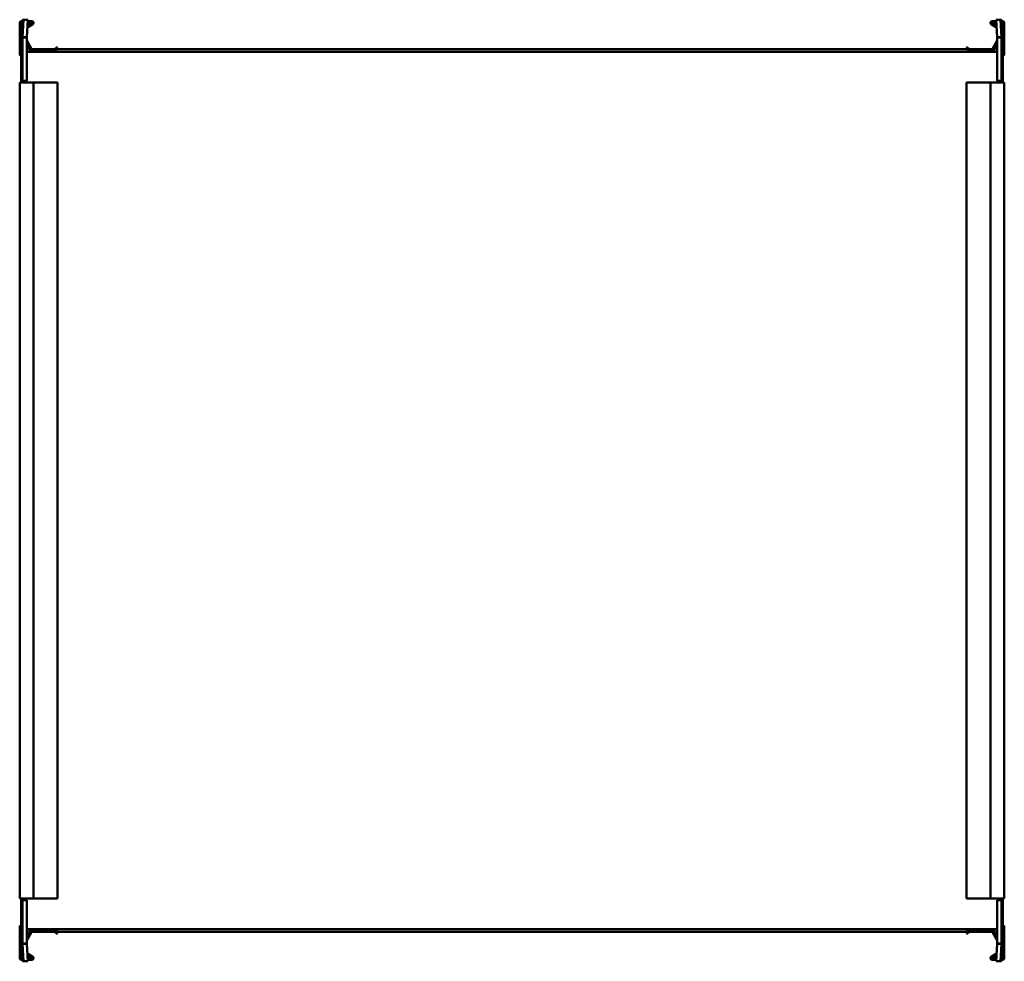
# Model space of a CAD drawing. Header units: millimetres. Extents: x 348 to 912, y 176 to 715.
import ezdxf

# ---------------------------------------------------------------- set-up
doc = ezdxf.new("R2010")
doc.units = ezdxf.units.MM
doc.header["$LTSCALE"] = 3
doc.layers.add('Widoczne (ISO)', color=7, linetype='Continuous', lineweight=50)

msp = doc.modelspace()

# ---------------------------------------------------------------- linework, layer by layer
at = {"layer": 'Widoczne (ISO)'}
for p, q in [((347.7, 695.7), (347.7, 713.5)), ((348.5, 713.9), (349.3, 713.9)), ((348.5, 701.9), (348.5, 713.9)), ((348.9, 714.7), (349.3, 714.7)), ((349.3, 715.44), (349.3, 705.44)), ((349.31, 715.49), (349.92, 715.47)), ((349.92, 715.47), (349.31, 705.56)), ((352.41, 715.31), (349.92, 715.47)), ((351.01, 715.4), (351.8, 715.4)), ((351.8, 715.4), (351.8, 715.37)), ((351.8, 705.41), (352.41, 715.31)), ((355.2, 712.83), (352.15, 711.07)), ((352.21, 712.03), (354.8, 713.53)), ((354.7, 713.9), (352.32, 713.9)), ((352.37, 714.7), (354.7, 714.7)), ((907.85, 711.07), (904.8, 712.83)), ((905.2, 713.53), (907.79, 712.03)), ((905.3, 714.7), (907.63, 714.7)), ((907.68, 713.9), (905.3, 713.9)), ((907.59, 715.31), (910.08, 715.47)), ((907.59, 715.31), (908.2, 705.41)), ((908.2, 715.4), (908.99, 715.4)), ((908.2, 715.4), (908.2, 715.37)), ((910.08, 715.47), (910.69, 715.49)), ((910.69, 705.56), (910.08, 715.47)), ((910.7, 705.44), (910.7, 715.44)), ((910.7, 714.7), (911.1, 714.7)), ((911.5, 713.9), (910.7, 713.9)), ((911.5, 713.9), (911.5, 701.9)), ((912.3, 713.5), (912.3, 695.7)), ((348.5, 701.4), (348.5, 701.9)), ((348.5, 701.4), (349.3, 701.4)), ((348.5, 699.19), (348.5, 701.4)), ((349.3, 701.39), (348.5, 699.19)), ((349.3, 705.44), (349.3, 705.33)), ((349.3, 705.33), (349.3, 680.4)), ((350.7, 705.33), (349.3, 705.33)), ((349.31, 705.56), (350.7, 705.47)), ((350.7, 705.47), (351.8, 705.41)), ((351.8, 705.33), (350.73, 705.33)), ((351.8, 705.33), (351.8, 705.37)), ((351.8, 680.41), (351.8, 705.33)), ((354.4, 697.5), (351.8, 702.01)), ((351.83, 703.56), (355.09, 697.9)), ((904.91, 697.9), (908.17, 703.56)), ((908.2, 702.01), (905.6, 697.5)), ((908.2, 705.41), (909.3, 705.47)), ((908.2, 705.33), (908.2, 705.37)), ((908.2, 705.33), (908.2, 680.41)), ((909.27, 705.33), (908.2, 705.33)), ((909.3, 705.47), (910.69, 705.56)), ((910.7, 705.33), (909.3, 705.33)), ((910.7, 705.33), (910.7, 705.44)), ((910.7, 680.4), (910.7, 705.33)), ((911.5, 701.4), (910.7, 701.4)), ((910.7, 701.39), (911.5, 699.19)), ((911.5, 701.9), (911.5, 701.4)), ((911.5, 701.4), (911.5, 699.19)), ((348.5, 698.31), (348.5, 699.19)), ((348.5, 698.31), (348.85, 698.18)), ((348.5, 697.1), (348.5, 697)), ((348.5, 697), (348.69, 697)), ((348.5, 694), (348.5, 697)), ((348.72, 697.3), (348.7, 697.3)), ((351.8, 698.9), (352.9, 698.9)), ((352.9, 697.3), (351.8, 697.3)), ((351.8, 697), (908.2, 697)), ((353.5, 697), (353.5, 697.57)), ((353.82, 698.5), (353.59, 698.5)), ((368.08, 698.5), (354.75, 698.5)), ((355.27, 697.8), (367.56, 697.8)), ((367.74, 697.9), (368.68, 699.53)), ((369.37, 699.13), (368.43, 697.5)), ((368.95, 699.6), (369.3, 699.4)), ((890.99, 698.5), (369.01, 698.5)), ((891.57, 697.5), (890.63, 699.13)), ((890.7, 699.4), (891.05, 699.6)), ((891.32, 699.53), (892.26, 697.9)), ((905.25, 698.5), (891.92, 698.5)), ((892.44, 697.8), (904.73, 697.8)), ((906.41, 698.5), (906.18, 698.5)), ((906.5, 697), (906.5, 697.57)), ((907.1, 698.9), (908.2, 698.9)), ((908.2, 697.3), (907.1, 697.3)), ((911.5, 698.31), (911.15, 698.18)), ((911.3, 697.3), (911.28, 697.3)), ((911.31, 697), (911.5, 697)), ((911.5, 699.19), (911.5, 698.31)), ((911.5, 697), (911.5, 697.1)), ((911.5, 694), (911.5, 697)), ((348.5, 694), (348.5, 688.34)), ((911.5, 688.34), (911.5, 694)), ((348.5, 683.22), (348.5, 688.34)), ((348.5, 680.9), (348.5, 683.22)), ((911.5, 688.34), (911.5, 683.22)), ((911.5, 683.22), (911.5, 680.9)), ((347.7, 679.5), (347.7, 211.5)), ((348.9, 679.5), (347.7, 679.5)), ((348.5, 680.9), (349.3, 680.9)), ((348.5, 680.4), (348.5, 680.9)), ((348.5, 680.4), (349.3, 680.4)), ((348.5, 680.4), (348.5, 679.5)), ((348.9, 679.5), (354.7, 679.5)), ((349.3, 680.4), (351, 680.4)), ((351.8, 680.41), (351, 680.41)), ((351, 680.41), (351, 680.4)), ((351, 680.4), (351, 679.5)), ((355.7, 679.5), (354.7, 679.5)), ((355.7, 679.5), (367.28, 679.5)), ((355.7, 679.5), (355.7, 211.5)), ((367.28, 679.5), (367.45, 679.5)), ((367.45, 679.5), (368.68, 679.5)), ((368.95, 679.5), (368.68, 679.5)), ((368.95, 679.5), (369.3, 679.5)), ((369.4, 679.5), (369.3, 679.5)), ((369.4, 679.5), (369.4, 211.5)), ((890.6, 679.5), (890.7, 679.5)), ((890.6, 211.5), (890.6, 679.5)), ((891.05, 679.5), (890.7, 679.5)), ((891.05, 679.5), (891.32, 679.5)), ((892.55, 679.5), (891.32, 679.5)), ((892.72, 679.5), (892.55, 679.5)), ((904.3, 679.5), (892.72, 679.5)), ((904.3, 679.5), (905.3, 679.5)), ((904.3, 211.5), (904.3, 679.5)), ((911.1, 679.5), (905.3, 679.5)), ((909, 680.41), (908.2, 680.41)), ((909, 680.4), (909, 680.41)), ((909, 680.4), (910.7, 680.4)), ((909, 679.5), (909, 680.4)), ((911.5, 680.9), (910.7, 680.9)), ((911.5, 680.4), (910.7, 680.4)), ((911.1, 679.5), (912.3, 679.5)), ((911.5, 680.9), (911.5, 680.4)), ((911.5, 679.5), (911.5, 680.4)), ((912.3, 211.5), (912.3, 679.5)), ((348.9, 211.5), (347.7, 211.5)), ((348.5, 211.5), (348.5, 210.6)), ((348.5, 210.1), (348.5, 210.6)), ((348.5, 210.6), (349.3, 210.6)), ((348.5, 210.1), (349.3, 210.1)), ((348.5, 207.78), (348.5, 210.1)), ((348.9, 211.5), (354.7, 211.5)), ((349.3, 210.6), (349.3, 185.67)), ((351, 210.6), (349.3, 210.6)), ((351, 211.5), (351, 210.6)), ((351, 210.6), (351, 210.59)), ((351, 210.59), (351.8, 210.59)), ((351.8, 185.67), (351.8, 210.59)), ((355.7, 211.5), (354.7, 211.5)), ((355.7, 211.5), (367.28, 211.5)), ((367.28, 211.5), (367.45, 211.5)), ((367.45, 211.5), (368.68, 211.5)), ((368.95, 211.5), (368.68, 211.5)), ((368.95, 211.5), (369.3, 211.5)), ((369.4, 211.5), (369.3, 211.5)), ((890.6, 211.5), (890.7, 211.5)), ((891.05, 211.5), (890.7, 211.5)), ((891.05, 211.5), (891.32, 211.5)), ((892.55, 211.5), (891.32, 211.5)), ((892.72, 211.5), (892.55, 211.5)), ((904.3, 211.5), (892.72, 211.5)), ((904.3, 211.5), (905.3, 211.5)), ((911.1, 211.5), (905.3, 211.5)), ((908.2, 210.59), (909, 210.59)), ((908.2, 210.59), (908.2, 185.67)), ((909, 210.6), (909, 211.5)), ((910.7, 210.6), (909, 210.6)), ((909, 210.59), (909, 210.6)), ((910.7, 185.67), (910.7, 210.6)), ((911.5, 210.6), (910.7, 210.6)), ((911.5, 210.1), (910.7, 210.1)), ((911.1, 211.5), (912.3, 211.5)), ((911.5, 210.6), (911.5, 211.5)), ((911.5, 210.6), (911.5, 210.1)), ((911.5, 210.1), (911.5, 207.78)), ((348.5, 202.66), (348.5, 207.78)), ((911.5, 207.78), (911.5, 202.66)), ((348.5, 202.66), (348.5, 197)), ((911.5, 197), (911.5, 202.66)), ((347.7, 177.5), (347.7, 195.3)), ((348.5, 197), (348.5, 194)), ((348.5, 194), (348.5, 193.9)), ((348.69, 194), (348.5, 194)), ((348.5, 192.69), (348.85, 192.82)), ((348.5, 191.81), (348.5, 192.69)), ((348.7, 193.7), (348.72, 193.7)), ((908.2, 194), (351.8, 194)), ((351.8, 193.7), (352.9, 193.7)), ((351.8, 188.99), (354.4, 193.5)), ((352.9, 192.1), (351.8, 192.1)), ((355.09, 193.1), (351.83, 187.44)), ((353.5, 194), (353.5, 193.43)), ((353.59, 192.5), (353.82, 192.5)), ((354.75, 192.5), (368.08, 192.5)), ((367.56, 193.2), (355.27, 193.2)), ((368.68, 191.47), (367.74, 193.1)), ((368.43, 193.5), (369.37, 191.87)), ((369.01, 192.5), (890.99, 192.5)), ((890.63, 191.87), (891.57, 193.5)), ((892.26, 193.1), (891.32, 191.47)), ((891.92, 192.5), (905.25, 192.5)), ((904.73, 193.2), (892.44, 193.2)), ((908.17, 187.44), (904.91, 193.1)), ((905.6, 193.5), (908.2, 188.99)), ((906.18, 192.5), (906.41, 192.5)), ((906.5, 194), (906.5, 193.43)), ((907.1, 193.7), (908.2, 193.7)), ((908.2, 192.1), (907.1, 192.1)), ((911.5, 192.69), (911.15, 192.82)), ((911.28, 193.7), (911.3, 193.7)), ((911.5, 194), (911.31, 194)), ((911.5, 197), (911.5, 194)), ((911.5, 193.9), (911.5, 194)), ((911.5, 192.69), (911.5, 191.81)), ((912.3, 195.3), (912.3, 177.5)), ((348.5, 189.6), (348.5, 191.81)), ((349.3, 189.61), (348.5, 191.81)), ((348.5, 189.6), (349.3, 189.6)), ((348.5, 189.1), (348.5, 189.6)), ((348.5, 177.1), (348.5, 189.1)), ((369.3, 191.6), (368.95, 191.4)), ((891.05, 191.4), (890.7, 191.6)), ((910.7, 189.61), (911.5, 191.81)), ((911.5, 189.6), (910.7, 189.6)), ((911.5, 191.81), (911.5, 189.6)), ((911.5, 189.6), (911.5, 189.1)), ((911.5, 189.1), (911.5, 177.1)), ((349.3, 185.67), (349.3, 185.56)), ((349.3, 185.67), (350.7, 185.67)), ((349.3, 185.56), (349.3, 175.56)), ((350.7, 185.53), (349.31, 185.44)), ((349.31, 185.44), (349.92, 175.53)), ((351.8, 185.59), (350.7, 185.53)), ((350.73, 185.67), (351.8, 185.67)), ((351.8, 185.67), (351.8, 185.63)), ((352.41, 175.69), (351.8, 185.59)), ((908.2, 185.59), (907.59, 175.69)), ((908.2, 185.67), (909.27, 185.67)), ((908.2, 185.67), (908.2, 185.63)), ((909.3, 185.53), (908.2, 185.59)), ((909.3, 185.67), (910.7, 185.67)), ((910.69, 185.44), (909.3, 185.53)), ((910.08, 175.53), (910.69, 185.44)), ((910.7, 185.56), (910.7, 185.67)), ((910.7, 175.56), (910.7, 185.56)), ((348.5, 177.1), (349.3, 177.1)), ((349.3, 176.3), (348.9, 176.3)), ((349.92, 175.53), (349.31, 175.51)), ((352.41, 175.69), (349.92, 175.53)), ((351.8, 175.6), (351.01, 175.6)), ((351.8, 175.6), (351.8, 175.63)), ((352.15, 179.93), (355.2, 178.17)), ((354.8, 177.47), (352.21, 178.97)), ((352.32, 177.1), (354.7, 177.1)), ((354.7, 176.3), (352.37, 176.3)), ((904.8, 178.17), (907.85, 179.93)), ((907.79, 178.97), (905.2, 177.47)), ((905.3, 177.1), (907.68, 177.1)), ((907.63, 176.3), (905.3, 176.3)), ((907.59, 175.69), (910.08, 175.53)), ((908.2, 175.6), (908.2, 175.63)), ((908.99, 175.6), (908.2, 175.6)), ((910.69, 175.51), (910.08, 175.53)), ((911.5, 177.1), (910.7, 177.1)), ((911.1, 176.3), (910.7, 176.3))]:
    msp.add_line(p, q, dxfattribs=at)
for centre, radius, start, end in [((348.9, 713.5), 1.2, 90, 180), ((354.7, 713.7), 1, 300, 90), ((354.7, 713.7), 0.2, 300, 90), ((905.3, 713.7), 1, 90, 240), ((905.3, 713.7), 0.2, 90, 240), ((911.1, 713.5), 1.2, 0, 90), ((352, 703.66), 0.2, 180, 210), ((908, 703.66), 0.2, 330, 0), ((348.7, 695.7), 1, 180, 258.463), ((348.7, 697.1), 0.2, 90, 180), ((352.9, 698.1), 0.8, 270, 90), ((355.27, 698), 1, 210, 270), ((355.27, 698), 0.2, 210, 270), ((367.56, 698), 0.2, 270, 330), ((367.56, 698), 1, 270, 330), ((368.85, 699.43), 0.2, 60, 150), ((369.2, 699.23), 0.2, 330, 60), ((890.8, 699.23), 0.2, 120, 210), ((891.15, 699.43), 0.2, 30, 120), ((892.44, 698), 1, 210, 270), ((892.44, 698), 0.2, 210, 270), ((904.73, 698), 0.2, 270, 330), ((904.73, 698), 1, 270, 330), ((907.1, 698.1), 0.8, 90, 270), ((911.3, 697.1), 0.2, 0, 90), ((911.3, 695.7), 1, 281.537, 0), ((348.7, 195.3), 1, 101.537, 180), ((348.7, 193.9), 0.2, 180, 270), ((352.9, 192.9), 0.8, 270, 90), ((355.27, 193), 1, 90, 150), ((355.27, 193), 0.2, 90, 150), ((367.56, 193), 1, 30, 90), ((367.56, 193), 0.2, 30, 90), ((892.44, 193), 1, 90, 150), ((892.44, 193), 0.2, 90, 150), ((904.73, 193), 1, 30, 90), ((904.73, 193), 0.2, 30, 90), ((907.1, 192.9), 0.8, 90, 270), ((911.3, 193.9), 0.2, 270, 0), ((911.3, 195.3), 1, 0, 78.463), ((352, 187.34), 0.2, 150, 180), ((368.85, 191.57), 0.2, 210, 300), ((369.2, 191.77), 0.2, 300, 30), ((890.8, 191.77), 0.2, 150, 240), ((891.15, 191.57), 0.2, 240, 330), ((908, 187.34), 0.2, 0, 30), ((348.9, 177.5), 1.2, 180, 270), ((354.7, 177.3), 1, 270, 60), ((354.7, 177.3), 0.2, 270, 60), ((905.3, 177.3), 1, 120, 270), ((905.3, 177.3), 0.2, 120, 270), ((911.1, 177.5), 1.2, 270, 0)]:
    msp.add_arc(centre, radius, start, end, dxfattribs=at)
for points in [[(349.31, 715.49), (349.31, 715.47), (349.3, 715.46), (349.3, 715.44)], [(351.8, 715.35), (351.8, 715.36), (351.8, 715.36), (351.8, 715.37)], [(908.2, 715.37), (908.2, 715.36), (908.2, 715.36), (908.2, 715.35)], [(910.69, 715.49), (910.69, 715.47), (910.7, 715.46), (910.7, 715.44)], [(349.31, 705.56), (349.31, 705.52), (349.3, 705.48), (349.3, 705.44)], [(351.8, 705.37), (351.8, 705.38), (351.8, 705.39), (351.8, 705.41)], [(908.2, 705.41), (908.2, 705.39), (908.2, 705.38), (908.2, 705.37)], [(910.69, 705.56), (910.69, 705.52), (910.7, 705.48), (910.7, 705.44)], [(349.31, 185.44), (349.31, 185.48), (349.3, 185.52), (349.3, 185.56)], [(351.8, 185.59), (351.8, 185.61), (351.8, 185.62), (351.8, 185.63)], [(908.2, 185.63), (908.2, 185.62), (908.2, 185.61), (908.2, 185.59)], [(910.69, 185.44), (910.69, 185.48), (910.7, 185.52), (910.7, 185.56)], [(349.31, 175.51), (349.31, 175.53), (349.3, 175.54), (349.3, 175.56)], [(351.8, 175.63), (351.8, 175.64), (351.8, 175.64), (351.8, 175.65)], [(908.2, 175.65), (908.2, 175.64), (908.2, 175.64), (908.2, 175.63)], [(910.69, 175.51), (910.69, 175.53), (910.7, 175.54), (910.7, 175.56)]]:
    msp.add_open_spline(points, degree=3, dxfattribs=at)
for points, knots in [([(348.5, 688.34), (348.52, 690.25), (348.53, 692.17), (348.55, 693.97), (348.56, 694.49), (348.57, 694.88), (348.57, 695.03), (348.61, 696.44), (348.72, 697.39), (348.85, 698.18)], [-1.95287, -1.95287, -1.95287, -1.95287, -0.854643, -0.854643, -0.82091, -0.82091, -0.798868, -0.798868, -0.619017, -0.619017, -0.619017, -0.619017]), ([(349.3, 694.5), (349.29, 694.49), (349.27, 694.49), (349.24, 694.48), (349.23, 694.48), (349.2, 694.47), (349.19, 694.47), (349.14, 694.42), (349.11, 694.37), (349.04, 694.2), (349, 694.06), (348.86, 693.4), (348.79, 692.57), (348.66, 690.48), (348.61, 689.12), (348.54, 686.27), (348.52, 684.69), (348.5, 683.22)], [-4.294451, -4.294451, -4.294451, -4.294451, -4.260976, -4.260976, -4.225754, -4.225754, -4.190018, -4.190018, -4.104754, -4.104754, -3.964207, -3.964207, -3.45937, -3.45937, -2.870368, -2.870368, -2.287369, -2.287369, -2.287369, -2.287369]), ([(910.7, 694.5), (910.71, 694.49), (910.73, 694.49), (910.75, 694.49), (910.76, 694.48), (910.78, 694.48), (910.78, 694.48), (910.82, 694.47), (910.84, 694.44), (910.9, 694.35), (910.93, 694.28), (911, 694.06), (911.04, 693.88), (911.15, 693.24), (911.2, 692.64), (911.32, 690.94), (911.37, 689.57), (911.45, 686.58), (911.48, 684.8), (911.5, 683.22)], [0.395755, 0.395755, 0.395755, 0.395755, 0.408065, 0.408065, 0.41657, 0.41657, 0.424022, 0.424022, 0.506629, 0.506629, 0.609066, 0.609066, 0.795832, 0.795832, 1.287097, 1.287097, 2.195023, 2.195023, 3.203538, 3.203538, 3.203538, 3.203538]), ([(911.5, 688.34), (911.49, 689.7), (911.48, 690.95), (911.46, 692.75), (911.45, 693.49), (911.44, 694.26), (911.44, 694.58), (911.43, 694.94), (911.43, 695.12), (911.41, 695.55), (911.4, 695.8), (911.34, 696.75), (911.28, 697.43), (911.16, 698.13), (911.16, 698.16), (911.15, 698.18)], [0.4926398, 0.4926398, 0.4926398, 0.4926398, 0.5669172, 0.5669172, 0.6175904, 0.6175904, 0.6200707, 0.6200707, 0.6224298, 0.6224298, 0.6258618, 0.6258618, 0.63518, 0.63518, 0.6355201, 0.6355201, 0.6355201, 0.6355201]), ([(349.3, 196.5), (349.29, 196.51), (349.27, 196.51), (349.25, 196.51), (349.24, 196.52), (349.22, 196.52), (349.22, 196.52), (349.18, 196.53), (349.16, 196.56), (349.1, 196.65), (349.07, 196.72), (349, 196.94), (348.96, 197.12), (348.85, 197.76), (348.8, 198.36), (348.68, 200.06), (348.63, 201.43), (348.55, 204.42), (348.52, 206.2), (348.5, 207.78)], [0.395755, 0.395755, 0.395755, 0.395755, 0.408065, 0.408065, 0.41657, 0.41657, 0.424022, 0.424022, 0.506629, 0.506629, 0.609066, 0.609066, 0.795832, 0.795832, 1.287097, 1.287097, 2.195023, 2.195023, 3.203538, 3.203538, 3.203538, 3.203538]), ([(910.7, 196.5), (910.71, 196.51), (910.73, 196.51), (910.76, 196.52), (910.77, 196.52), (910.8, 196.53), (910.81, 196.53), (910.86, 196.58), (910.89, 196.63), (910.96, 196.8), (911, 196.94), (911.14, 197.6), (911.21, 198.43), (911.34, 200.52), (911.39, 201.88), (911.46, 204.73), (911.48, 206.31), (911.5, 207.78)], [-4.294451, -4.294451, -4.294451, -4.294451, -4.260976, -4.260976, -4.225754, -4.225754, -4.190018, -4.190018, -4.104754, -4.104754, -3.964207, -3.964207, -3.45937, -3.45937, -2.870368, -2.870368, -2.287369, -2.287369, -2.287369, -2.287369]), ([(348.5, 202.66), (348.51, 201.3), (348.52, 200.05), (348.54, 198.25), (348.55, 197.51), (348.56, 196.74), (348.56, 196.42), (348.57, 196.06), (348.57, 195.88), (348.59, 195.45), (348.6, 195.2), (348.66, 194.25), (348.72, 193.57), (348.84, 192.87), (348.84, 192.84), (348.85, 192.82)], [0.4926398, 0.4926398, 0.4926398, 0.4926398, 0.5669172, 0.5669172, 0.6175904, 0.6175904, 0.6200707, 0.6200707, 0.6224298, 0.6224298, 0.6258618, 0.6258618, 0.63518, 0.63518, 0.6355201, 0.6355201, 0.6355201, 0.6355201]), ([(911.5, 202.66), (911.48, 200.75), (911.47, 198.83), (911.45, 197.03), (911.44, 196.51), (911.43, 196.12), (911.43, 195.97), (911.39, 194.56), (911.28, 193.61), (911.15, 192.82)], [-1.95287, -1.95287, -1.95287, -1.95287, -0.854643, -0.854643, -0.82091, -0.82091, -0.798868, -0.798868, -0.619017, -0.619017, -0.619017, -0.619017])]:
    msp.add_open_spline(points, degree=3, knots=knots, dxfattribs=at)

doc.saveas('drawing.dxf')
